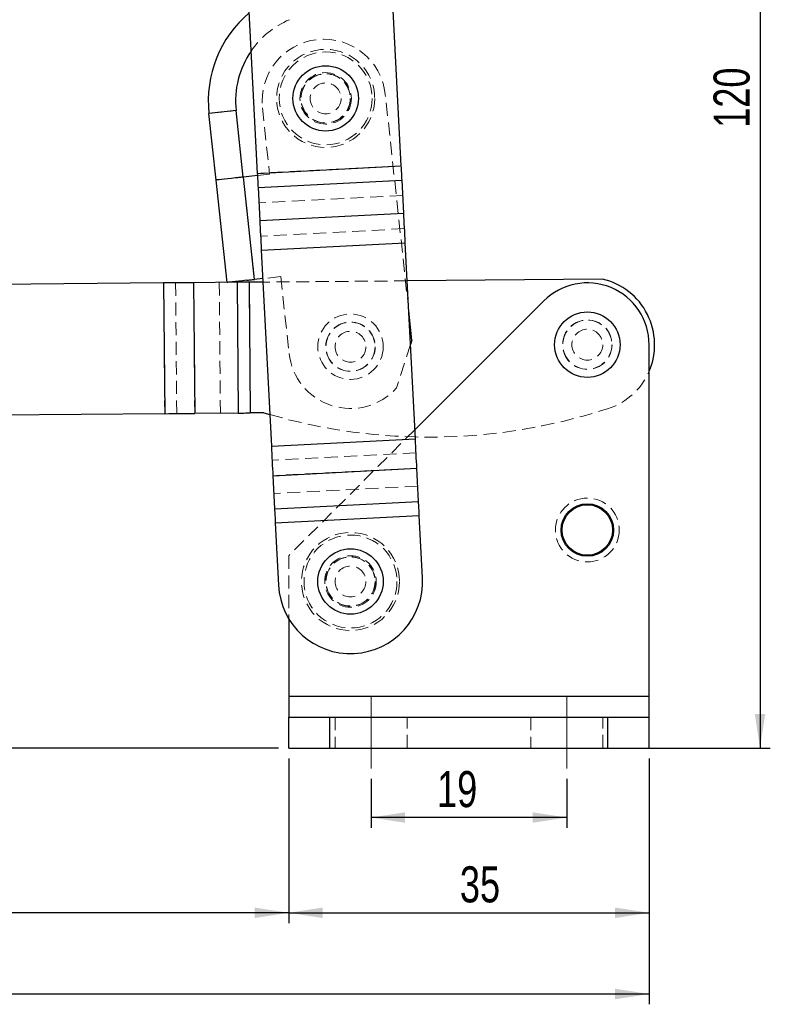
# Model space of a CAD drawing. Header units: millimetres. Extents: x 60 to 406, y 6 to 289.
# Tile 13 of 43: x 133 to 206, y 144 to 239. Entities that reach past the tile are written whole.
import ezdxf

# ---------------------------------------------------------------- set-up
doc = ezdxf.new("R2010")
doc.units = ezdxf.units.MM
doc.linetypes.add('CENTERX2', pattern=[20.32, 12.7, -2.54, 2.54, -2.54])
doc.linetypes.add('HIDDEN', pattern=[1.905, 1.27, -0.635])
doc.layers.add('FORMATO', color=179, linetype='Continuous')
doc.styles.add('SLDTEXTSTYLE0', font='TXT', dxfattribs={"width": 0.75})
doc.dimstyles.new('SLDDIMSTYLE0', dxfattribs={"dimtxt": 3.5, "dimasz": 3.302, "dimexe": 0, "dimexo": 0.0625, "dimgap": 0.875, "dimtad": 1, "dimdec": 0, "dimrnd": 1e-09, "dimzin": 12, "dimdsep": 46, "dimtxsty": 'SLDTEXTSTYLE0', "dimsah": 1, "dimcen": 0.09, "dimadec": 0, "dimazin": 3, "dimtfac": 1, "dimtdec": 0, "dimtofl": 0, "dimtmove": 0, "dimatfit": 3, "dimfxl": 0, "dimfrac": 2, "dimtolj": 1, "dimtzin": 12, "dimarcsym": 0})
doc.dimstyles.new('SLDDIMSTYLE1', dxfattribs={"dimtxt": 3.5, "dimasz": 3.302, "dimexe": 0, "dimexo": 0.0625, "dimgap": 0.875, "dimtad": 1, "dimdec": 3, "dimrnd": 1e-09, "dimzin": 12, "dimdsep": 46, "dimtxsty": 'SLDTEXTSTYLE0', "dimsah": 1, "dimcen": 0.09, "dimadec": 0, "dimazin": 3, "dimtfac": 1, "dimtdec": 3, "dimtofl": 0, "dimtmove": 0, "dimatfit": 3, "dimfxl": 0, "dimfrac": 2, "dimtolj": 1, "dimtzin": 12, "dimarcsym": 0})

# ---------------------------------------------------------------- blocks, each defined once
blk = doc.blocks.new('_D')
at = {"layer": 'FORMATO', "color": 218}
for p, q in [((74.369, 200.601), (63.437, 200.601)), ((64.437, 200.601), (64.437, 168.742)), ((157.86, 168.742), (63.437, 168.742))]:
    blk.add_line(p, q, dxfattribs=at)
for points in [[(64.437, 200.601), (63.929, 197.299), (64.945, 197.299)], [(64.437, 168.742), (64.945, 172.044), (63.929, 172.044)]]:
    blk.add_solid(points, dxfattribs=at)
at = {"layer": 'FORMATO', "color": 218, "insert": (59.925, 181.703), "char_height": 3.5, "attachment_point": 1, "rotation": 90, "style": 'SLDTEXTSTYLE0'}
blk.add_mtext('32', dxfattribs=at)
blk = doc.blocks.new('_D_1')
at = {"layer": 'FORMATO'}
for p, q in [((166.395, 288.663), (205.622, 288.663)), ((204.622, 288.663), (204.622, 168.742)), ((190.86, 168.742), (205.622, 168.742))]:
    blk.add_line(p, q, dxfattribs=at)
for points in [[(204.622, 288.663), (204.114, 285.361), (205.13, 285.361)], [(204.622, 168.742), (205.13, 172.044), (204.114, 172.044)]]:
    blk.add_solid(points, dxfattribs=at)
at = {"layer": 'FORMATO', "insert": (200.11, 228.98), "char_height": 3.5, "attachment_point": 1, "rotation": 90, "style": 'SLDTEXTSTYLE0'}
blk.add_mtext('120', dxfattribs=at)
blk = doc.blocks.new('_D_2')
at = {"layer": 'FORMATO'}
for p, q in [((158.86, 167.742), (158.86, 151.742)), ((193.86, 167.742), (193.86, 151.742)), ((158.86, 152.742), (193.86, 152.742))]:
    blk.add_line(p, q, dxfattribs=at)
for points in [[(158.86, 152.742), (162.162, 152.234), (162.162, 153.25)], [(193.86, 152.742), (190.558, 153.25), (190.558, 152.234)]]:
    blk.add_solid(points, dxfattribs=at)
at = {"layer": 'FORMATO', "insert": (175.482, 157.254), "char_height": 3.5, "attachment_point": 1, "style": 'SLDTEXTSTYLE0'}
blk.add_mtext('35', dxfattribs=at)
blk = doc.blocks.new('_D_3')
at = {"layer": 'FORMATO'}
for p, q in [((74.541, 200.594), (74.541, 151.742)), ((158.86, 167.742), (158.86, 151.742)), ((158.86, 152.742), (74.541, 152.742))]:
    blk.add_line(p, q, dxfattribs=at)
for points in [[(74.541, 152.742), (77.843, 152.234), (77.843, 153.25)], [(158.86, 152.742), (155.558, 153.25), (155.558, 152.234)]]:
    blk.add_solid(points, dxfattribs=at)
at = {"layer": 'FORMATO', "insert": (116.88, 157.254), "char_height": 3.5, "attachment_point": 1, "style": 'SLDTEXTSTYLE0'}
blk.add_mtext('85', dxfattribs=at)
blk = doc.blocks.new('_D_4')
at = {"layer": 'FORMATO'}
for p, q in [((74.541, 200.594), (74.541, 143.854)), ((193.86, 167.742), (193.86, 143.854)), ((193.86, 144.854), (74.541, 144.854))]:
    blk.add_line(p, q, dxfattribs=at)
for points in [[(74.541, 144.854), (77.843, 144.346), (77.843, 145.362)], [(193.86, 144.854), (190.558, 145.362), (190.558, 144.346)]]:
    blk.add_solid(points, dxfattribs=at)
at = {"layer": 'FORMATO', "insert": (121.027, 149.366), "char_height": 3.5, "attachment_point": 1, "style": 'SLDTEXTSTYLE0'}
blk.add_mtext('120', dxfattribs=at)
blk = doc.blocks.new('_D_5')
at = {"layer": 'FORMATO'}
for p, q in [((166.86, 165.742), (166.86, 160.994)), ((185.86, 165.742), (185.86, 160.994)), ((185.86, 161.994), (166.86, 161.994))]:
    blk.add_line(p, q, dxfattribs=at)
for points in [[(166.86, 161.994), (170.162, 161.486), (170.162, 162.502)], [(185.86, 161.994), (182.558, 162.502), (182.558, 161.486)]]:
    blk.add_solid(points, dxfattribs=at)
at = {"layer": 'FORMATO', "insert": (173.264, 166.505), "char_height": 3.5, "attachment_point": 1, "style": 'SLDTEXTSTYLE0'}
blk.add_mtext('19', dxfattribs=at)

msp = doc.modelspace()

# ---------------------------------------------------------------- linework, layer by layer
at = {"color": 7, "linetype": 'Continuous', "lineweight": 25}
for p, q in [((169.795165, 225.276318), (168.920169, 242.30614)), ((154.938612, 241.587763), (155.813608, 224.557941)), ((153.750449, 230.657158), (151.115864, 230.371752)), ((154.450509, 224.194967), (153.750449, 230.657158)), ((151.815924, 223.909558), (151.115864, 230.371752)), ((155.813608, 224.557941), (169.795165, 225.276318)), ((152.892938, 213.967727), (151.815924, 223.909558)), ((155.824609, 224.343826), (154.46045, 224.196044)), ((155.537465, 214.254213), (154.46045, 224.196044)), ((155.884163, 223.184754), (169.86572, 223.903128)), ((170.031137, 220.683658), (169.86572, 223.903128)), ((155.884163, 223.184754), (156.049581, 219.96528)), ((156.049581, 219.96528), (170.031137, 220.683658)), ((156.197104, 217.094069), (170.178661, 217.812442)), ((156.197104, 217.094069), (157.174725, 198.06688)), ((171.156283, 198.785256), (170.178661, 217.812442)), ((156.338557, 214.340997), (155.537465, 214.254213)), ((189.337203, 214.280808), (170.36849, 214.117852)), ((146.718276, 213.914682), (100.160496, 213.51472)), ((146.718276, 213.914682), (146.827373, 201.215149)), ((153.85792, 213.976015), (149.622772, 213.939634)), ((149.622772, 213.939634), (149.731869, 201.240101)), ((153.85792, 213.976015), (153.967017, 201.276486)), ((156.356208, 213.997477), (155.019719, 213.985995)), ((155.019719, 213.985995), (155.128816, 201.286466)), ((183.618179, 212.16178), (171.111222, 199.662262)), ((170.825507, 208.366511), (170.518284, 211.202459)), ((170.825507, 208.366511), (170.686226, 207.93384)), ((193.859558, 173.741773), (193.859558, 207.917881)), ((146.827373, 201.215149), (100.269587, 200.815187)), ((153.967017, 201.276486), (149.731869, 201.240101)), ((156.447518, 201.297795), (155.128816, 201.286466)), ((156.447518, 201.297795), (157.017355, 201.129721)), ((157.174725, 198.06688), (171.156283, 198.785256)), ((157.32225, 195.195667), (171.303806, 195.914044)), ((157.32225, 195.195667), (157.487666, 191.976194)), ((171.469223, 192.69457), (171.303806, 195.914044)), ((157.487666, 191.976194), (171.469223, 192.69457)), ((157.558221, 190.603006), (171.539779, 191.321381)), ((171.850337, 185.277068), (171.539779, 191.321381)), ((157.558221, 190.603006), (157.86878, 184.558692)), ((158.859558, 181.312328), (158.859558, 173.741773)), ((158.859558, 173.741773), (158.859558, 171.741773)), ((193.859558, 173.741773), (158.859558, 173.741773)), ((193.859558, 171.741773), (193.859558, 173.741773)), ((158.859558, 171.741773), (162.859558, 171.741773)), ((158.859558, 168.741773), (158.859558, 171.741773)), ((162.859558, 168.741773), (162.859558, 171.741773)), ((162.859558, 171.741773), (189.859559, 171.741773)), ((189.859559, 168.741773), (189.859559, 171.741773)), ((189.859559, 171.741773), (193.859558, 171.741773)), ((193.859558, 168.741773), (193.859558, 171.741773)), ((158.859558, 168.741773), (162.859558, 168.741773)), ((162.859558, 168.741773), (189.859559, 168.741773)), ((189.859559, 168.741773), (193.859558, 168.741773))]:
    msp.add_line(p, q, dxfattribs=at)
at = {"color": 7, "linetype": 'HIDDEN', "lineweight": 18}
for p, q in [((170.518284, 211.202459), (168.240671, 232.226906)), ((151.115864, 230.371752), (153.750449, 230.657158)), ((156.310472, 230.934491), (157.010531, 224.4723)), ((169.795165, 225.276318), (155.813608, 224.557941)), ((155.527524, 214.253136), (154.450509, 224.194967)), ((155.537465, 214.254213), (154.46045, 224.196044)), ((157.010531, 224.4723), (155.824609, 224.343826)), ((169.86572, 223.903128), (155.884163, 223.184754)), ((169.942689, 222.405107), (155.961131, 221.686729)), ((170.031137, 220.683658), (156.049581, 219.96528)), ((170.108106, 219.185633), (156.126549, 218.467255)), ((170.178661, 217.812442), (156.197104, 217.094069)), ((158.087546, 214.530465), (156.338557, 214.340997)), ((158.087546, 214.530465), (158.895308, 207.074092)), ((146.718276, 213.914682), (146.827373, 201.215149)), ((147.880073, 213.924662), (147.989172, 201.225133)), ((149.622772, 213.939634), (149.731869, 201.240101)), ((152.115224, 213.961047), (152.224321, 201.261514)), ((153.85792, 213.976015), (153.967017, 201.276486)), ((155.019719, 213.985995), (155.128816, 201.286466)), ((170.36849, 214.117852), (156.356208, 213.997477)), ((170.686226, 207.93384), (169.328325, 203.71559)), ((171.111222, 199.662262), (158.859558, 187.417879)), ((171.156283, 198.785256), (157.174725, 198.06688)), ((171.226837, 197.412067), (157.24528, 196.693692)), ((171.303806, 195.914044), (157.32225, 195.195667)), ((171.392255, 194.192593), (157.410698, 193.474217)), ((171.469223, 192.69457), (157.487666, 191.976194)), ((171.539779, 191.321381), (157.558221, 190.603006)), ((158.859558, 187.417879), (158.859558, 181.312328)), ((193.859558, 173.741773), (158.859558, 173.741773)), ((162.859558, 171.741773), (162.859558, 168.741773)), ((163.359558, 171.741773), (163.359558, 168.741773)), ((170.359558, 168.741773), (170.359558, 171.741773)), ((182.359558, 171.741773), (182.359558, 168.741773)), ((189.359558, 168.741773), (189.359558, 171.741773)), ((189.859559, 171.741773), (189.859559, 168.741773))]:
    msp.add_line(p, q, dxfattribs=at)
at = {"color": 7, "linetype": 'Continuous', "lineweight": 25, "flags": 128}
for points in [[(169.86572, 223.903128), (169.857577, 224.061628), (169.849165, 224.225325), (169.840524, 224.393525), (169.831687, 224.565503), (169.822694, 224.740529), (169.813584, 224.917845), (169.804394, 225.096696), (169.795165, 225.276318)], [(153.68996, 224.112575), (153.298197, 224.070137), (152.935899, 224.030887), (152.612256, 223.995828), (152.335467, 223.965843), (152.112554, 223.941692), (151.949167, 223.923993), (151.849447, 223.91319), (151.815924, 223.909558)], [(154.46045, 224.196044), (154.362745, 224.18546), (154.265171, 224.174892), (154.167864, 224.164349), (154.070958, 224.153851), (153.974583, 224.143409), (153.878871, 224.133042), (153.783953, 224.12276), (153.68996, 224.112575)], [(155.813608, 224.557941), (155.822837, 224.378322), (155.832028, 224.199467), (155.841138, 224.022151), (155.850131, 223.847129), (155.858967, 223.675148), (155.867608, 223.506951), (155.87602, 223.34325), (155.884163, 223.184754)], [(156.049581, 219.96528), (156.066607, 219.633878), (156.084194, 219.291599), (156.102264, 218.939909), (156.12074, 218.580318), (156.139543, 218.21436), (156.158592, 217.843604), (156.177807, 217.469641), (156.197104, 217.094069)], [(170.178661, 217.812442), (170.159364, 218.188015), (170.14015, 218.561982), (170.1211, 218.932734), (170.102297, 219.298692), (170.083821, 219.658286), (170.065751, 220.009976), (170.048165, 220.352252), (170.031137, 220.683658)], [(154.766975, 214.170744), (154.860967, 214.180925), (154.955886, 214.191211), (155.051598, 214.201578), (155.147973, 214.21202), (155.244879, 214.222518), (155.342186, 214.233057), (155.439758, 214.243629), (155.537465, 214.254213)], [(149.622772, 213.939634), (149.299046, 213.936851), (148.959836, 213.933938), (148.607174, 213.93091), (148.243177, 213.92778), (147.870032, 213.924577), (147.489974, 213.921313), (147.105286, 213.918005), (146.718276, 213.914682)], [(154.766975, 214.170744), (154.375212, 214.128305), (154.012914, 214.089056), (153.689271, 214.053993), (153.412481, 214.024008), (153.189569, 213.999861), (153.026182, 213.982162), (152.926461, 213.971359), (152.892938, 213.967727)], [(155.019719, 213.985995), (154.864914, 213.984669), (154.711039, 213.983347), (154.559016, 213.982039), (154.409758, 213.980758), (154.264159, 213.979506), (154.123095, 213.978295), (153.987411, 213.977129), (153.85792, 213.976015)], [(146.827373, 201.215149), (147.214384, 201.218476), (147.599071, 201.22178), (147.979129, 201.225043), (148.352274, 201.228251), (148.716271, 201.231376), (149.068933, 201.234409), (149.408143, 201.237322), (149.731869, 201.240101)], [(153.967017, 201.276486), (154.096508, 201.277596), (154.232192, 201.278762), (154.373256, 201.279976), (154.518855, 201.281224), (154.668115, 201.28251), (154.820136, 201.283814), (154.974011, 201.285136), (155.128816, 201.286466)], [(157.174725, 198.06688), (157.194022, 197.691307), (157.213237, 197.317342), (157.232286, 196.946588), (157.25109, 196.580631), (157.269565, 196.221038), (157.287635, 195.869348), (157.305222, 195.52707), (157.32225, 195.195667)], [(171.303806, 195.914044), (171.286779, 196.245446), (171.269193, 196.587726), (171.251123, 196.939414), (171.232646, 197.299006), (171.213844, 197.664964), (171.194794, 198.035718), (171.17558, 198.409683), (171.156283, 198.785256)], [(171.539779, 191.321381), (171.53055, 191.501002), (171.52136, 191.679855), (171.512249, 191.857173), (171.503257, 192.032195), (171.49442, 192.204175), (171.485778, 192.372373), (171.477367, 192.536072), (171.469223, 192.69457)], [(157.487666, 191.976194), (157.495809, 191.817696), (157.504221, 191.653998), (157.512864, 191.485799), (157.5217, 191.313819), (157.530693, 191.138798), (157.539803, 190.961479), (157.548992, 190.782626), (157.558221, 190.603006)]]:
    msp.add_lwpolyline(points, dxfattribs=at)
at = {"color": 7, "linetype": 'HIDDEN', "lineweight": 18}
for centre, radius in [((162.448721, 231.839353), 4.7625), ((162.448721, 231.839353), 4.5125), ((162.448721, 231.839353), 2.5), ((162.448721, 231.839353), 2.4), ((162.448721, 231.839353), 2.38125), ((162.448721, 231.839353), 1.5), ((164.860407, 207.720301), 3.175), ((164.860407, 207.720301), 2.4), ((164.860407, 207.720301), 2.38125), ((187.859558, 207.91788), 2.4), ((187.859558, 207.91788), 2.4), ((187.859558, 207.91788), 2.38125), ((164.860407, 207.720301), 1.5), ((187.859558, 207.91788), 1.5), ((187.859558, 189.91788), 3.1), ((164.859558, 184.91788), 4.7625), ((164.859558, 184.91788), 4.5125), ((164.859558, 184.91788), 2.5), ((164.859558, 184.91788), 2.4), ((164.859558, 184.91788), 2.38125), ((164.859558, 184.91788), 1.5)]:
    msp.add_circle(centre, radius, dxfattribs=at)
at = {"color": 7, "linetype": 'Continuous', "lineweight": 25}
for centre, radius in [((162.448721, 231.839353), 3.175), ((187.859558, 207.91788), 3.175), ((187.859558, 189.91788), 2.55), ((187.859558, 189.91788), 2.45), ((164.859558, 184.91788), 3.175)]:
    msp.add_circle(centre, radius, dxfattribs=at)
for centre, radius, start, end in [((162.275571, 231.5807), 11.225, 130.31566726, 186.18283244), ((162.275571, 231.5807), 8.575, 145.55999846, 186.18283244), ((187.859558, 207.91788), 6.53225, 336.7106158, 76.92610017), ((187.859558, 207.91788), 6, 0, 134.98296377), ((164.859558, 184.91788), 7, 182.94128481, 2.94128481)]:
    msp.add_arc(centre, radius, start, end, dxfattribs=at)
at = {"color": 7, "linetype": 'HIDDEN', "lineweight": 18}
for centre, radius, start, end in [((162.275571, 231.5807), 8.575, 112.87979444, 145.55999846), ((162.275571, 231.5807), 6, 6.18283244, 186.18283244), ((164.860407, 207.720301), 6, 186.18283244, 318.12930804), ((187.859558, 207.91788), 6.53225, 284.0582956, 336.7106158), ((172.489902, 254.637573), 55.7, 253.8720336, 287.72349425)]:
    msp.add_arc(centre, radius, start, end, dxfattribs=at)
at = {"layer": 'FORMATO', "linetype": 'CENTERX2', "lineweight": 18}
for p, q in [((166.859558, 173.741773), (166.859558, 166.741773)), ((166.859558, 166.741773), (166.859558, 173.741773)), ((185.859558, 166.741773), (185.859558, 173.741773))]:
    msp.add_line(p, q, dxfattribs=at)

# ---------------------------------------------------------------- dimensions: what is measured, and where the dimension line sits
at = {"layer": 'FORMATO'}
dim = msp.add_linear_dim(base=(204.62153, 168.741773), p1=(165.394888, 288.663097), p2=(189.859558, 168.741773), angle=90, dimstyle='SLDDIMSTYLE0', dxfattribs=at)
dim.commit()
dim.dimension.update_dxf_attribs({"geometry": '_D_1', "text_midpoint": (204.62153, 232.859589), "dimtype": 160})
for base, p1, p2, picture, middle in [((74.54122, 152.741773), (158.859558, 168.741773), (74.54122, 201.5942), '_D_3', (119.466611, 152.741773)), ((74.54122, 144.853836), (193.859558, 168.741773), (74.54122, 201.5942), '_D_4', (124.905903, 144.853836)), ((193.859558, 152.741773), (158.859558, 168.741773), (193.859558, 168.741773), '_D_2', (178.067796, 152.741773)), ((166.859558, 161.993598), (185.859558, 166.741773), (166.859558, 166.741773), '_D_5', (175.850323, 161.993598))]:
    dim = msp.add_linear_dim(base=base, p1=p1, p2=p2, dimstyle='SLDDIMSTYLE1', dxfattribs=at)
    dim.commit()
    dim.dimension.update_dxf_attribs({"geometry": picture, "text_midpoint": middle, "dimtype": 160})
at = {"layer": 'FORMATO', "color": 218}
dim = msp.add_linear_dim(base=(64.437083, 168.741773), p1=(75.368933, 200.601274), p2=(158.859558, 168.741773), angle=90, dimstyle='SLDDIMSTYLE0', dxfattribs=at)
dim.commit()
dim.dimension.update_dxf_attribs({"geometry": '_D', "text_midpoint": (64.437083, 184.289183), "dimtype": 160})

doc.saveas('drawing.dxf')
